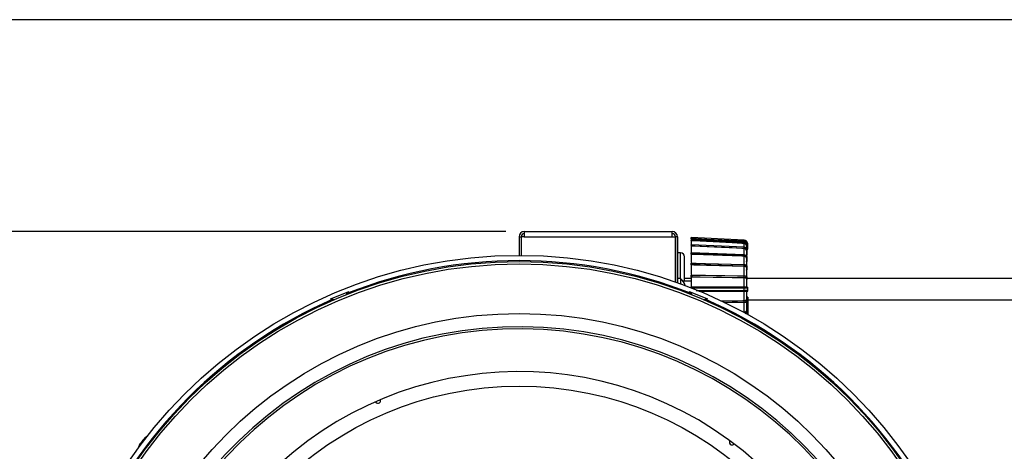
# Model space of a CAD drawing. Extents: x 5 to 297, y -3 to 205.
# Tile 30 of 31: x 200 to 254, y 172 to 195. Entities that reach past the tile are written whole.
import ezdxf

# ---------------------------------------------------------------- set-up
doc = ezdxf.new("R2010")
doc.units = 0
doc.layers.get('0').update_dxf_attribs({"linetype": 'CONTINUOUS'})
doc.styles.add('SLDTEXTSTYLE0', font='TXT', dxfattribs={"width": 0.605})
doc.dimstyles.new('SLDDIMSTYLE0', dxfattribs={"dimtxt": 3.5, "dimasz": 4, "dimexe": 0, "dimexo": 0.0625, "dimgap": 0.875, "dimtad": 1, "dimdec": 1, "dimlfac": 7, "dimrnd": 1e-09, "dimzin": 12, "dimtxsty": 'SLDTEXTSTYLE0', "dimsah": 1, "dimcen": 0.09, "dimazin": 3, "dimtfac": 1, "dimtofl": 0, "dimtmove": 0, "dimatfit": 3, "dimtolj": 1, "dimtzin": 12})

# ---------------------------------------------------------------- blocks, each defined once
blk = doc.blocks.new('_D')
at = {"color": 7, "linetype": 'CONTINUOUS'}
for p, q in [((226.726, 183.546), (185.987, 183.546)), ((186.987, 183.546), (186.987, 131.118)), ((226.44, 131.118), (185.987, 131.118))]:
    blk.add_line(p, q, dxfattribs=at)
for points in [[(186.987, 183.546), (186.487, 179.546), (187.487, 179.546)], [(186.987, 131.118), (187.487, 135.118), (186.487, 135.118)]]:
    blk.add_solid(points, dxfattribs=at)
at = {"color": 7, "linetype": 'CONTINUOUS', "insert": (182.476, 149.316), "char_height": 3.5, "attachment_point": 1, "rotation": 90, "style": 'SLDTEXTSTYLE0'}
blk.add_mtext('367mm', dxfattribs=at)

msp = doc.modelspace()

# ---------------------------------------------------------------- linework, layer by layer
at = {"color": 7, "linetype": 'CONTINUOUS'}
for p, q in [((292, 195), (5, 195)), ((227.44, 183.261), (227.44, 182.261)), ((227.44, 183.261), (227.555, 183.261)), ((227.555, 183.261), (227.555, 182.26)), ((227.565, 183.261), (227.565, 182.26)), ((227.726, 183.261), (227.565, 183.261)), ((227.726, 183.546), (235.726, 183.546)), ((227.726, 183.546), (227.726, 183.261)), ((227.726, 183.261), (235.726, 183.261)), ((235.726, 183.261), (235.726, 183.546)), ((235.726, 183.261), (235.887, 183.261)), ((235.887, 183.261), (235.887, 180.825)), ((236.012, 183.261), (235.897, 183.261)), ((235.897, 183.261), (235.897, 180.822)), ((236.012, 183.261), (236.012, 180.781)), ((239.612, 183.075), (236.747, 183.225)), ((235.897, 183.146), (235.887, 183.146)), ((236.747, 183.151), (236.747, 183.136)), ((239.612, 182.952), (236.747, 183.097)), ((236.747, 183.046), (236.747, 182.817)), ((239.612, 182.695), (236.747, 182.825)), ((236.747, 182.76), (236.747, 182.397)), ((239.612, 183.001), (239.612, 183.001)), ((239.612, 182.952), (239.612, 182.952)), ((239.612, 182.687), (239.612, 182.901)), ((239.612, 182.694), (239.612, 182.695)), ((239.747, 182.763), (239.747, 182.764)), ((239.747, 182.763), (239.747, 182.617)), ((239.763, 182.771), (239.763, 182.769)), ((239.783, 182.863), (239.783, 182.863)), ((239.783, 182.863), (239.783, 182.858)), ((239.783, 182.858), (239.783, 182.63)), ((239.783, 182.537), (239.783, 182.78)), ((239.818, 182.63), (239.818, 182.865)), ((236.183, 182.396), (236.012, 182.396)), ((236.397, 180.861), (236.397, 182.182)), ((239.612, 182.286), (236.747, 182.392)), ((236.747, 182.316), (236.747, 181.871)), ((239.612, 182.291), (239.612, 182.63)), ((239.612, 182.284), (239.612, 182.286)), ((239.612, 181.767), (239.612, 182.21)), ((239.747, 182.506), (239.747, 182.507)), ((239.747, 182.506), (239.747, 182.23)), ((239.763, 182.52), (239.763, 182.519)), ((239.763, 182.519), (239.763, 182.283)), ((239.783, 182.299), (239.783, 182.537)), ((239.783, 181.956), (239.783, 182.151)), ((235.887, 181.861), (235.897, 181.861)), ((239.612, 181.754), (236.747, 181.829)), ((236.747, 181.743), (236.747, 181.219)), ((239.612, 181.749), (239.612, 181.754)), ((239.612, 181.153), (239.612, 181.668)), ((239.747, 182.108), (239.747, 182.109)), ((239.747, 182.108), (239.747, 181.696)), ((239.763, 182.128), (239.763, 182.127)), ((239.763, 182.127), (239.763, 181.934)), ((239.763, 181.619), (239.763, 181.619)), ((239.763, 181.619), (239.763, 181.482)), ((239.783, 181.51), (239.783, 181.648)), ((239.612, 181.071), (239.612, 181.133)), ((239.747, 181.596), (239.747, 181.597)), ((239.747, 181.596), (239.747, 181.116)), ((239.747, 181.116), (239.747, 181.116)), ((236.183, 181.004), (236.012, 181.004)), ((236.183, 181.004), (236.183, 180.72)), ((236.747, 180.861), (236.319, 180.861)), ((236.747, 181.004), (236.397, 181.004)), ((236.747, 181.081), (236.747, 180.554)), ((239.612, 180.554), (239.612, 181.042)), ((239.612, 180.554), (239.612, 180.554)), ((239.747, 181.005), (239.747, 181.005)), ((239.747, 181.005), (239.747, 180.556)), ((239.747, 180.556), (239.747, 180.556)), ((239.763, 181.03), (239.763, 181.03)), ((239.763, 181.03), (239.763, 180.959)), ((239.782, 181.066), (239.783, 181.062)), ((239.783, 181.061), (239.783, 181.062)), ((239.783, 180.99), (239.783, 181.061)), ((254.369, 181.004), (239.783, 181.004)), ((217.298, 179.924), (218.235, 180.312)), ((218.096, 180.131), (218.235, 180.312)), ((236.645, 180.312), (236.784, 180.131)), ((236.645, 180.312), (236.698, 180.291)), ((236.698, 180.291), (237.635, 179.902)), ((239.612, 180.369), (239.612, 180.495)), ((239.612, 180.31), (239.612, 180.31)), ((239.612, 179.822), (239.612, 180.31)), ((239.747, 180.308), (239.747, 180.308)), ((239.747, 180.308), (239.747, 179.859)), ((239.749, 180.322), (239.818, 180.322)), ((239.75, 180.537), (239.818, 180.537)), ((239.783, 180.37), (239.783, 180.37)), ((239.783, 180.37), (239.783, 180.37)), ((239.818, 180.429), (239.818, 180.429)), ((217.245, 179.902), (217.298, 179.924)), ((217.245, 179.902), (217.471, 179.873)), ((237.409, 179.873), (237.635, 179.902)), ((239.612, 179.731), (239.612, 179.794)), ((239.612, 179.196), (239.612, 179.711)), ((239.747, 180.004), (239.811, 180.004)), ((239.811, 179.995), (239.747, 179.995)), ((239.747, 179.748), (239.747, 179.749)), ((239.747, 179.748), (239.747, 179.748)), ((239.747, 179.748), (239.747, 179.268)), ((239.763, 179.905), (239.763, 179.835)), ((239.763, 179.835), (239.763, 179.834)), ((239.783, 179.803), (239.783, 179.874)), ((239.783, 179.802), (239.783, 179.803)), ((239.811, 180.004), (239.811, 179.995)), ((239.811, 179.069), (239.811, 179.995)), ((239.818, 179.996), (239.818, 179.065)), ((239.818, 179.861), (254.369, 179.861)), ((239.747, 179.168), (239.747, 179.104)), ((239.763, 179.382), (239.763, 179.246)), ((239.763, 179.246), (239.763, 179.245)), ((239.783, 179.217), (239.783, 179.354)), ((206.958, 172.049), (206.939, 172.064)), ((206.968, 172.06), (206.95, 172.075)), ((207.141, 172.313), (207.15, 172.306)), ((207.159, 172.342), (207.175, 172.329)), ((206.891, 171.982), (206.879, 171.947))]:
    msp.add_line(p, q, dxfattribs=at)
at = {"color": 8, "linetype": 'CONTINUOUS'}
for p, q in [((239.612, 183.038), (239.612, 183.075)), ((239.612, 182.952), (239.612, 183.001)), ((239.612, 182.923), (239.612, 182.952)), ((239.612, 182.657), (239.612, 182.694)), ((239.783, 182.858), (239.76, 182.858)), ((239.763, 182.769), (239.763, 182.604)), ((239.783, 182.863), (239.818, 182.865)), ((236.183, 181.004), (236.183, 182.396)), ((239.612, 182.286), (239.612, 182.291)), ((239.612, 182.239), (239.612, 182.284)), ((239.612, 181.698), (239.612, 181.749)), ((236.405, 180.644), (236.419, 180.644)), ((238.373, 179.805), (239.612, 179.822)), ((238.542, 179.717), (239.612, 179.731)), ((206.951, 172.043), (206.941, 172.051)), ((207.149, 172.309), (207.145, 172.312)), ((207.177, 172.335), (207.169, 172.342))]:
    msp.add_line(p, q, dxfattribs=at)
at = {"color": 7, "linetype": 'CONTINUOUS', "flags": 128}
for points in [[(236.747, 183.188), (236.89, 183.181), (237.032, 183.173), (237.601, 183.143), (239.612, 183.038)], [(239.612, 183.001), (239.331, 183.016), (238.207, 183.075), (236.89, 183.144), (236.747, 183.151)], [(236.747, 183.068), (236.818, 183.064), (236.89, 183.061), (236.961, 183.057), (237.246, 183.043), (238.384, 182.985), (239.612, 182.923)], [(239.612, 182.901), (239.484, 182.907), (238.973, 182.933), (236.89, 183.039), (236.762, 183.045), (236.747, 183.046)], [(236.747, 182.787), (236.818, 182.783), (236.89, 182.78), (236.961, 182.777), (237.246, 182.764), (238.384, 182.712), (239.612, 182.657)], [(239.612, 182.63), (239.484, 182.636), (238.973, 182.659), (236.89, 182.754), (236.762, 182.759), (236.747, 182.76)], [(239.747, 182.764), (239.747, 182.765), (239.748, 182.766), (239.749, 182.767), (239.751, 182.768), (239.754, 182.769), (239.756, 182.77), (239.759, 182.77), (239.763, 182.771)], [(239.747, 182.763), (239.747, 182.764), (239.748, 182.765), (239.749, 182.766), (239.751, 182.767), (239.754, 182.768), (239.756, 182.768), (239.759, 182.769), (239.763, 182.769)], [(236.747, 182.397), (236.875, 182.392), (236.89, 182.391), (237.018, 182.387), (237.528, 182.368), (239.612, 182.291)], [(236.747, 182.345), (236.818, 182.342), (236.89, 182.34), (236.961, 182.337), (237.246, 182.326), (238.384, 182.284), (239.612, 182.239)], [(239.612, 182.21), (239.484, 182.214), (238.973, 182.233), (236.89, 182.31), (236.762, 182.315), (236.747, 182.316)], [(236.747, 181.842), (236.875, 181.839), (236.89, 181.839), (237.018, 181.835), (237.528, 181.822), (239.612, 181.767)], [(236.747, 181.773), (236.818, 181.771), (236.89, 181.769), (236.961, 181.767), (237.246, 181.76), (238.384, 181.73), (239.612, 181.698)], [(239.612, 181.668), (239.484, 181.671), (238.973, 181.685), (236.89, 181.739), (236.762, 181.743), (236.747, 181.743)], [(239.761, 181.925), (239.761, 181.926), (239.762, 181.927), (239.763, 181.93), (239.763, 181.934)], [(236.747, 181.192), (236.875, 181.19), (236.89, 181.19), (237.018, 181.188), (237.528, 181.181), (239.612, 181.153)], [(239.612, 181.133), (239.541, 181.134), (239.256, 181.138), (238.118, 181.153), (236.89, 181.17), (236.819, 181.171), (236.747, 181.172)], [(236.747, 181.11), (236.818, 181.109), (236.89, 181.108), (236.961, 181.107), (237.246, 181.103), (238.384, 181.087), (239.612, 181.071)], [(239.612, 181.042), (239.484, 181.044), (238.973, 181.051), (236.89, 181.079), (236.762, 181.081), (236.747, 181.081)], [(236.747, 180.554), (236.89, 180.554), (237.171, 180.554), (238.296, 180.554), (239.612, 180.554)], [(239.763, 180.958), (239.763, 180.958), (239.763, 180.959)], [(239.612, 180.495), (239.469, 180.495), (238.9, 180.495), (236.89, 180.495), (236.747, 180.495)], [(239.763, 179.906), (239.763, 179.906), (239.763, 179.905)], [(207.262, 172.439), (207.255, 172.435), (207.218, 172.41)], [(207.322, 172.474), (207.298, 172.461), (207.266, 172.442)]]:
    msp.add_lwpolyline(points, dxfattribs=at)
at = {"color": 8, "linetype": 'CONTINUOUS', "flags": 128}
for points in [[(239.763, 182.771), (239.771, 182.773), (239.777, 182.775), (239.781, 182.778), (239.783, 182.78), (239.783, 182.78)], [(239.763, 182.52), (239.771, 182.524), (239.777, 182.528), (239.781, 182.532), (239.783, 182.537), (239.783, 182.537)], [(239.762, 181.478), (239.762, 181.479), (239.763, 181.48), (239.763, 181.482)], [(239.762, 180.959), (239.762, 180.958), (239.763, 180.958)], [(237.031, 180.369), (237.032, 180.369), (237.601, 180.369), (239.612, 180.369)], [(239.612, 180.31), (239.331, 180.31), (238.207, 180.31), (237.172, 180.31)], [(239.612, 179.794), (239.541, 179.793), (239.256, 179.789), (238.428, 179.778)], [(239.612, 179.711), (239.484, 179.71), (238.973, 179.703), (238.579, 179.697)], [(239.783, 179.803), (239.783, 179.803), (239.781, 179.812), (239.777, 179.821), (239.771, 179.829), (239.763, 179.834)], [(239.762, 179.386), (239.762, 179.386), (239.763, 179.384), (239.763, 179.382)]]:
    msp.add_lwpolyline(points, dxfattribs=at)
at = {"color": 7, "linetype": 'CONTINUOUS'}
for radius in [25.571, 25.236, 25.107, 22.429, 18.5]:
    msp.add_circle((227.44, 156.689), radius, dxfattribs=at)
for centre, radius, start, end in [((227.726, 183.261), 0.286, 90, 180), ((227.726, 183.261), 0.171, 90, 180), ((235.726, 183.261), 0.286, 0, 90), ((235.726, 183.261), 0.171, 0, 90), ((236.183, 182.182), 0.214, 0, 90), ((239.764, 182.503), 0.0177, 93.9672, 164.552), ((239.764, 182.502), 0.0175, 93.3521, 164.4439), ((239.764, 182.151), 0.0183, 0.1481, 27.4103), ((227.44, 156.689), 25.286, 90, 111.5426), ((227.44, 156.689), 25.286, 68.4574, 90), ((239.768, 182.107), 0.0211, 104.0533, 173.9009), ((239.768, 182.106), 0.0209, 103.6236, 173.9144), ((239.772, 181.596), 0.0249, 111.186, 177.8636), ((239.772, 181.596), 0.0247, 110.9262, 177.901), ((239.756, 181.648), 0.0272, 0.0545, 34.9969), ((235.732, 180.439), 0.722, 15.0198, 51.3763), ((239.775, 181.005), 0.0276, 115.2057, 179.5191), ((239.775, 181.005), 0.0275, 115.0868, 179.5478), ((239.818, 180.556), 0.0714, 180, 239.9603), ((239.818, 180.308), 0.0714, 120.0397, 180), ((239.747, 180.432), 0.0715, 300.0433, 59.9567), ((227.44, 156.689), 25.286, 113.4574, 156.5426), ((227.44, 156.689), 25.286, 23.4574, 66.5426), ((239.775, 179.859), 0.0276, 180.469, 244.8061), ((239.775, 179.859), 0.0275, 180.4522, 244.9132), ((239.811, 179.996), 0.00714, 0, 90), ((239.813, 180.003), 0.00876, 258.9579, 308.5725), ((239.772, 179.269), 0.0247, 182.099, 249.0738), ((239.772, 179.268), 0.0248, 182.1111, 248.8392), ((227.44, 156.689), 21.714, 270, 268.8631), ((227.44, 156.689), 21.6, 270, 268.8631), ((227.44, 156.689), 19.286, 321.3943, 320.121), ((219.812, 174.402), 0.143, 203.5122, 308.3), ((219.812, 174.402), 0.143, 308.3, 23.0878), ((238.966, 172.152), 0.143, 143.5122, 248.3), ((238.966, 172.152), 0.143, 248.3, 323.0878), ((207.731, 171.67), 0.896, 162.0381, 167.7239)]:
    msp.add_arc(centre, radius, start, end, dxfattribs=at)
at = {"color": 8, "linetype": 'CONTINUOUS'}
for centre, radius, start, end in [((239.748, 182.279), 0.015, 312.1458, 13.4667), ((239.757, 182.153), 0.0261, 283.7743, 356.0472), ((239.751, 181.648), 0.0312, 291.4267, 359.1459), ((239.748, 181.062), 0.0348, 295.5019, 359.6449), ((239.751, 179.216), 0.0316, 1.3164, 68.1662)]:
    msp.add_arc(centre, radius, start, end, dxfattribs=at)
at = {"color": 7, "linetype": 'CONTINUOUS'}
for centre, major_axis, ratio, start_param, end_param in [((239.776, 182.271), (0.0285, 0.0034), 0.494586, 1.972458, 3.082018), ((239.776, 181.916), (0.0284, 0.0042), 0.699504, 1.929804, 3.039365), ((239.776, 181.461), (0.0281, 0.0057), 0.8569, 1.859632, 2.969193), ((239.776, 180.935), (0.027, 0.0097), 0.956655, 1.702735, 2.812296), ((239.776, 179.93), (0.027, -0.0097), 0.956655, 3.470889, 4.58045), ((239.776, 179.404), (0.0281, -0.0057), 0.8569, 3.313992, 4.423553)]:
    msp.add_ellipse(centre, major_axis=major_axis, ratio=ratio, start_param=start_param, end_param=end_param, dxfattribs=at)
for points, knots in [([(236.747, 183.188), (236.747, 183.195), (236.747, 183.208), (236.747, 183.221), (236.747, 183.226), (236.747, 183.225), (236.747, 183.225)], [0, 0, 0, 0, 0.315488, 0.630976, 0.946464, 1, 1, 1, 1]), ([(236.747, 183.151), (236.747, 183.152), (236.747, 183.155), (236.747, 183.168), (236.747, 183.181), (236.747, 183.188)], [0, 0, 0, 0, 0.328963, 0.657917, 1, 1, 1, 1]), ([(236.747, 183.068), (236.747, 183.072), (236.747, 183.079), (236.747, 183.089), (236.747, 183.095), (236.747, 183.097), (236.747, 183.097), (236.747, 183.097)], [0, 0, 0, 0, 0.244077, 0.488154, 0.732231, 0.976308, 1, 1, 1, 1]), ([(236.747, 182.787), (236.747, 182.791), (236.747, 182.799), (236.747, 182.81), (236.747, 182.819), (236.747, 182.824), (236.747, 182.825), (236.747, 182.825)], [0, 0, 0, 0, 0.205148, 0.410296, 0.615444, 0.820592, 1, 1, 1, 1]), ([(239.612, 183.038), (239.612, 183.037), (239.612, 183.034), (239.611, 183.024), (239.611, 183.011), (239.611, 183.003), (239.611, 183.001), (239.611, 183.001), (239.612, 183.001), (239.612, 183.001), (239.612, 183.001), (239.612, 183.001), (239.612, 183.001)], [0, 0, 0, 0, 0.0273249, 0.1691822, 0.4984371, 0.8276759, 0.9569593, 0.9892232, 0.9972971, 0.999324, 0.9998353, 1, 1, 1, 1]), ([(239.612, 182.901), (239.612, 182.902), (239.611, 182.904), (239.611, 182.909), (239.612, 182.915), (239.612, 182.92), (239.612, 182.923)], [0, 0, 0, 0, 0.25, 0.5, 0.75, 1, 1, 1, 1]), ([(239.612, 183.038), (239.621, 183.037), (239.651, 183.034), (239.699, 183.015), (239.745, 182.975), (239.776, 182.922), (239.78, 182.882), (239.783, 182.863)], [0, 0, 0, 0, 0.110033, 0.334338, 0.55853, 0.783589, 1, 1, 1, 1]), ([(239.783, 182.78), (239.78, 182.802), (239.774, 182.846), (239.735, 182.902), (239.679, 182.942), (239.634, 182.948), (239.612, 182.952)], [0, 0, 0, 0, 0.2502131, 0.5003361, 0.750291, 1, 1, 1, 1]), ([(239.612, 182.923), (239.62, 182.922), (239.647, 182.92), (239.689, 182.903), (239.729, 182.868), (239.757, 182.823), (239.761, 182.788), (239.763, 182.771)], [0, 0, 0, 0, 0.109217, 0.331971, 0.554716, 0.77741, 1, 1, 1, 1]), ([(239.747, 182.764), (239.745, 182.78), (239.742, 182.811), (239.717, 182.852), (239.68, 182.883), (239.643, 182.898), (239.619, 182.9), (239.612, 182.901)], [0, 0, 0, 0, 0.223538, 0.447066, 0.670551, 0.893983, 1, 1, 1, 1]), ([(239.783, 182.537), (239.78, 182.557), (239.774, 182.597), (239.735, 182.648), (239.679, 182.684), (239.634, 182.691), (239.612, 182.694)], [0, 0, 0, 0, 0.250759, 0.501195, 0.751033, 1, 1, 1, 1]), ([(236.747, 182.392), (236.747, 182.393), (236.747, 182.394), (236.747, 182.396), (236.747, 182.397)], [0, 0, 0, 0, 0.693577, 1, 1, 1, 1]), ([(236.747, 182.345), (236.747, 182.349), (236.747, 182.357), (236.747, 182.369), (236.747, 182.38), (236.747, 182.388), (236.747, 182.392), (236.747, 182.392), (236.747, 182.392)], [0, 0, 0, 0, 0.176978, 0.353955, 0.530933, 0.70791, 0.884888, 1, 1, 1, 1]), ([(236.747, 182.316), (236.747, 182.318), (236.747, 182.323), (236.747, 182.333), (236.747, 182.34), (236.747, 182.344), (236.747, 182.345)], [0, 0, 0, 0, 0.306402, 0.612797, 0.9193913, 1, 1, 1, 1]), ([(239.612, 182.63), (239.612, 182.632), (239.611, 182.635), (239.611, 182.641), (239.612, 182.649), (239.612, 182.654), (239.612, 182.657)], [0, 0, 0, 0, 0.25, 0.5, 0.75, 1, 1, 1, 1]), ([(239.612, 182.21), (239.612, 182.212), (239.611, 182.216), (239.611, 182.223), (239.612, 182.231), (239.612, 182.236), (239.612, 182.239)], [0, 0, 0, 0, 0.25, 0.5, 0.75, 1, 1, 1, 1]), ([(239.612, 182.657), (239.62, 182.656), (239.647, 182.654), (239.689, 182.639), (239.729, 182.608), (239.757, 182.567), (239.761, 182.536), (239.763, 182.52)], [0, 0, 0, 0, 0.109217, 0.331971, 0.554716, 0.77741, 1, 1, 1, 1]), ([(239.747, 182.507), (239.745, 182.521), (239.742, 182.549), (239.717, 182.586), (239.68, 182.614), (239.643, 182.627), (239.619, 182.629), (239.612, 182.63)], [0, 0, 0, 0, 0.223538, 0.447066, 0.670551, 0.893983, 1, 1, 1, 1]), ([(239.783, 182.151), (239.78, 182.168), (239.774, 182.202), (239.735, 182.244), (239.679, 182.275), (239.634, 182.281), (239.612, 182.284)], [0, 0, 0, 0, 0.251491, 0.502344, 0.752022, 1, 1, 1, 1]), ([(239.612, 182.239), (239.62, 182.238), (239.647, 182.236), (239.689, 182.224), (239.729, 182.199), (239.757, 182.165), (239.761, 182.14), (239.763, 182.128)], [0, 0, 0, 0, 0.109217, 0.331971, 0.554716, 0.77741, 1, 1, 1, 1]), ([(239.747, 182.109), (239.745, 182.121), (239.742, 182.144), (239.717, 182.174), (239.68, 182.196), (239.643, 182.207), (239.619, 182.209), (239.612, 182.21)], [0, 0, 0, 0, 0.223538, 0.447066, 0.670551, 0.893983, 1, 1, 1, 1]), ([(239.747, 182.263), (239.749, 182.264), (239.751, 182.266), (239.756, 182.267), (239.758, 182.268)], [0, 0, 0, 0, 0.516192, 1, 1, 1, 1]), ([(239.758, 182.268), (239.759, 182.269), (239.764, 182.27), (239.771, 182.274), (239.778, 182.282), (239.782, 182.291), (239.782, 182.297), (239.782, 182.299)], [0, 0, 0, 0, 0.074992, 0.343908, 0.593821, 0.850491, 1, 1, 1, 1]), ([(239.783, 182.571), (239.787, 182.574), (239.8, 182.582), (239.812, 182.599), (239.818, 182.616), (239.818, 182.626), (239.818, 182.63)], [0, 0, 0, 0, 0.2275258, 0.6194529, 0.8100069, 1, 1, 1, 1]), ([(236.747, 181.829), (236.747, 181.829), (236.747, 181.829), (236.747, 181.833), (236.747, 181.838), (236.747, 181.842), (236.747, 181.842)], [0, 0, 0, 0, 0.257556, 0.586485, 0.915092, 1, 1, 1, 1]), ([(236.747, 181.773), (236.747, 181.776), (236.747, 181.784), (236.747, 181.796), (236.747, 181.808), (236.747, 181.818), (236.747, 181.825), (236.747, 181.829), (236.747, 181.829), (236.747, 181.829)], [0, 0, 0, 0, 0.155591, 0.311181, 0.466772, 0.622362, 0.777953, 0.933543, 1, 1, 1, 1]), ([(236.747, 181.743), (236.747, 181.746), (236.747, 181.752), (236.747, 181.762), (236.747, 181.769), (236.747, 181.772), (236.747, 181.773)], [0, 0, 0, 0, 0.306402, 0.612797, 0.919391, 1, 1, 1, 1]), ([(239.612, 181.668), (239.612, 181.67), (239.611, 181.675), (239.611, 181.683), (239.612, 181.691), (239.612, 181.696), (239.612, 181.698)], [0, 0, 0, 0, 0.25, 0.5, 0.75, 1, 1, 1, 1]), ([(239.612, 181.767), (239.619, 181.767), (239.643, 181.766), (239.68, 181.758), (239.717, 181.742), (239.742, 181.721), (239.745, 181.705), (239.747, 181.697)], [0, 0, 0, 0, 0.106017, 0.329449, 0.552934, 0.776462, 1, 1, 1, 1]), ([(239.612, 181.753), (239.616, 181.753), (239.639, 181.753), (239.678, 181.746), (239.719, 181.73), (239.739, 181.714), (239.742, 181.709), (239.742, 181.708)], [0, 0, 0, 0, 0.07104, 0.363852, 0.653115, 0.927624, 1, 1, 1, 1]), ([(239.783, 181.648), (239.78, 181.661), (239.774, 181.686), (239.734, 181.718), (239.678, 181.741), (239.634, 181.747), (239.612, 181.749)], [0, 0, 0, 0, 0.252347, 0.503678, 0.753163, 1, 1, 1, 1]), ([(239.612, 181.698), (239.62, 181.697), (239.647, 181.696), (239.689, 181.687), (239.729, 181.67), (239.757, 181.646), (239.761, 181.628), (239.763, 181.619)], [0, 0, 0, 0, 0.109217, 0.331971, 0.554716, 0.77741, 1, 1, 1, 1]), ([(239.747, 181.597), (239.745, 181.605), (239.742, 181.621), (239.717, 181.643), (239.68, 181.659), (239.643, 181.666), (239.619, 181.668), (239.612, 181.668)], [0, 0, 0, 0, 0.223538, 0.447066, 0.670551, 0.893983, 1, 1, 1, 1]), ([(239.747, 181.914), (239.747, 181.914), (239.747, 181.914), (239.748, 181.917), (239.753, 181.922), (239.758, 181.924), (239.761, 181.925)], [0, 0, 0, 0, 0.260076, 0.539189, 0.773442, 1, 1, 1, 1]), ([(239.76, 181.925), (239.762, 181.926), (239.767, 181.927), (239.774, 181.934), (239.781, 181.944), (239.783, 181.952), (239.783, 181.956), (239.783, 181.956)], [0, 0, 0, 0, 0.0944612, 0.3994526, 0.6909128, 0.9780711, 1, 1, 1, 1]), ([(236.747, 181.172), (236.747, 181.173), (236.747, 181.174), (236.747, 181.181), (236.747, 181.187), (236.747, 181.191), (236.747, 181.192)], [0, 0, 0, 0, 0.3070079, 0.614028, 0.9207477, 1, 1, 1, 1]), ([(236.747, 181.11), (236.747, 181.112), (236.747, 181.118), (236.747, 181.13), (236.747, 181.142), (236.747, 181.154), (236.747, 181.163), (236.747, 181.169), (236.747, 181.171), (236.747, 181.172)], [0, 0, 0, 0, 0.150484, 0.300967, 0.451451, 0.601935, 0.752418, 0.902902, 1, 1, 1, 1]), ([(236.747, 181.081), (236.747, 181.084), (236.747, 181.091), (236.747, 181.1), (236.747, 181.106), (236.747, 181.109), (236.747, 181.11)], [0, 0, 0, 0, 0.306402, 0.612797, 0.919391, 1, 1, 1, 1]), ([(239.612, 181.133), (239.612, 181.133), (239.612, 181.135), (239.611, 181.139), (239.611, 181.145), (239.612, 181.15), (239.612, 181.153)], [0, 0, 0, 0, 0.25, 0.5, 0.75, 1, 1, 1, 1]), ([(239.612, 181.153), (239.619, 181.153), (239.643, 181.152), (239.68, 181.148), (239.717, 181.14), (239.742, 181.129), (239.745, 181.121), (239.747, 181.117)], [0, 0, 0, 0, 0.106017, 0.329449, 0.552934, 0.776462, 1, 1, 1, 1]), ([(239.783, 181.062), (239.782, 181.068), (239.78, 181.079), (239.768, 181.095), (239.75, 181.109), (239.735, 181.115), (239.727, 181.118)], [0, 0, 0, 0, 0.2601332, 0.5155254, 0.7630001, 1, 1, 1, 1]), ([(239.747, 181.459), (239.747, 181.461), (239.747, 181.464), (239.751, 181.47), (239.756, 181.475), (239.761, 181.478), (239.762, 181.478)], [0, 0, 0, 0, 0.25319, 0.580368, 0.861656, 1, 1, 1, 1]), ([(239.75, 181.108), (239.749, 181.109), (239.747, 181.11), (239.748, 181.115), (239.748, 181.117)], [0, 0, 0, 0, 0.63296, 1, 1, 1, 1]), ([(239.762, 181.479), (239.763, 181.479), (239.769, 181.481), (239.776, 181.488), (239.781, 181.497), (239.782, 181.503), (239.782, 181.504)], [0, 0, 0, 0, 0.1274571, 0.5008345, 0.8666595, 1, 1, 1, 1]), ([(239.763, 181.482), (239.766, 181.484), (239.773, 181.488), (239.78, 181.497), (239.783, 181.504), (239.782, 181.509), (239.782, 181.51)], [0, 0, 0, 0, 0.304278, 0.607014, 0.909814, 1, 1, 1, 1]), ([(236.406, 180.632), (236.406, 180.633), (236.405, 180.64), (236.404, 180.649), (236.405, 180.658), (236.407, 180.662), (236.411, 180.66), (236.415, 180.653), (236.418, 180.647), (236.419, 180.644)], [0, 0, 0, 0, 0.0279126, 0.2032636, 0.3725144, 0.5406308, 0.7126619, 0.8919147, 1, 1, 1, 1]), ([(236.747, 180.495), (236.747, 180.499), (236.747, 180.508), (236.747, 180.53), (236.747, 180.546), (236.747, 180.554)], [0, 0, 0, 0, 0.329538, 0.65909, 1, 1, 1, 1]), ([(239.612, 181.042), (239.612, 181.045), (239.611, 181.05), (239.611, 181.058), (239.612, 181.065), (239.612, 181.069), (239.612, 181.071)], [0, 0, 0, 0, 0.25, 0.5, 0.75, 1, 1, 1, 1]), ([(239.612, 180.554), (239.612, 180.554), (239.612, 180.554), (239.612, 180.554), (239.612, 180.554), (239.612, 180.554), (239.612, 180.554), (239.612, 180.554), (239.612, 180.553), (239.611, 180.553), (239.611, 180.552), (239.611, 180.55), (239.611, 180.548), (239.611, 180.544), (239.611, 180.537), (239.611, 180.525), (239.611, 180.508), (239.612, 180.499), (239.612, 180.495)], [0, 0, 0, 0, 0.000176, 0.000444, 0.000911, 0.001725, 0.003132, 0.005554, 0.009696, 0.01675, 0.028696, 0.048755, 0.081886, 0.135233, 0.218259, 0.341885, 0.670939, 1, 1, 1, 1]), ([(239.612, 181.071), (239.62, 181.07), (239.647, 181.07), (239.689, 181.065), (239.729, 181.056), (239.757, 181.044), (239.761, 181.035), (239.763, 181.03)], [0, 0, 0, 0, 0.109217, 0.331971, 0.554716, 0.77741, 1, 1, 1, 1]), ([(239.747, 181.005), (239.745, 181.01), (239.742, 181.018), (239.717, 181.029), (239.68, 181.037), (239.643, 181.041), (239.619, 181.042), (239.612, 181.042)], [0, 0, 0, 0, 0.223538, 0.447066, 0.670551, 0.893983, 1, 1, 1, 1]), ([(239.612, 180.554), (239.627, 180.554), (239.659, 180.554), (239.7, 180.554), (239.731, 180.555), (239.745, 180.555), (239.746, 180.556), (239.747, 180.556)], [0, 0, 0, 0, 0.221241, 0.446484, 0.673228, 0.899052, 1, 1, 1, 1]), ([(239.747, 180.556), (239.747, 180.553), (239.747, 180.545), (239.752, 180.528), (239.763, 180.508), (239.776, 180.499), (239.783, 180.494)], [0, 0, 0, 0, 0.095423, 0.355431, 0.677716, 1, 1, 1, 1]), ([(239.763, 180.959), (239.766, 180.961), (239.773, 180.965), (239.78, 180.975), (239.783, 180.984), (239.782, 180.989), (239.782, 180.99)], [0, 0, 0, 0, 0.304278, 0.607014, 0.909814, 1, 1, 1, 1]), ([(239.763, 180.959), (239.764, 180.959), (239.768, 180.96), (239.77, 180.963), (239.772, 180.965)], [0, 0, 0, 0, 0.397016, 1, 1, 1, 1]), ([(239.612, 180.369), (239.612, 180.369), (239.612, 180.367), (239.611, 180.36), (239.611, 180.345), (239.611, 180.327), (239.611, 180.316), (239.611, 180.312), (239.612, 180.31), (239.612, 180.31), (239.612, 180.31), (239.612, 180.31), (239.612, 180.31)], [0, 0, 0, 0, 0.027325, 0.169182, 0.498437, 0.827676, 0.956959, 0.989223, 0.997297, 0.999324, 0.999835, 1, 1, 1, 1]), ([(239.783, 180.494), (239.782, 180.494), (239.78, 180.494), (239.763, 180.494), (239.725, 180.495), (239.672, 180.495), (239.632, 180.495), (239.612, 180.495)], [0, 0, 0, 0, 0.099328, 0.323224, 0.548481, 0.772602, 1, 1, 1, 1]), ([(239.612, 180.369), (239.621, 180.369), (239.651, 180.369), (239.699, 180.37), (239.745, 180.37), (239.776, 180.37), (239.78, 180.37), (239.783, 180.37)], [0, 0, 0, 0, 0.110033, 0.334338, 0.55853, 0.783589, 1, 1, 1, 1]), ([(239.747, 180.308), (239.745, 180.309), (239.741, 180.309), (239.716, 180.31), (239.68, 180.31), (239.642, 180.31), (239.619, 180.31), (239.612, 180.31)], [0, 0, 0, 0, 0.2191127, 0.445885, 0.6713731, 0.8966918, 1, 1, 1, 1]), ([(239.783, 180.37), (239.776, 180.366), (239.763, 180.356), (239.752, 180.336), (239.747, 180.32), (239.747, 180.311), (239.747, 180.308)], [0, 0, 0, 0, 0.322284, 0.644569, 0.904577, 1, 1, 1, 1]), ([(239.818, 180.429), (239.818, 180.439), (239.818, 180.459), (239.818, 180.487), (239.818, 180.507), (239.818, 180.535), (239.818, 180.536), (239.818, 180.537)], [0, 0, 0, 0, 0.125204, 0.250173, 0.375266, 0.500635, 1, 1, 1, 1]), ([(239.818, 180.322), (239.818, 180.323), (239.818, 180.325), (239.818, 180.362), (239.818, 180.399), (239.818, 180.419), (239.818, 180.429)], [0, 0, 0, 0, 0.500569, 0.749484, 0.874585, 1, 1, 1, 1]), ([(239.612, 179.794), (239.612, 179.795), (239.612, 179.799), (239.611, 179.806), (239.611, 179.814), (239.612, 179.819), (239.612, 179.822)], [0, 0, 0, 0, 0.25, 0.5, 0.75, 1, 1, 1, 1]), ([(239.612, 179.711), (239.612, 179.714), (239.611, 179.719), (239.611, 179.725), (239.612, 179.729), (239.612, 179.731), (239.612, 179.731)], [0, 0, 0, 0, 0.25, 0.5, 0.75, 1, 1, 1, 1]), ([(239.612, 179.822), (239.619, 179.822), (239.643, 179.823), (239.68, 179.827), (239.717, 179.835), (239.742, 179.846), (239.745, 179.855), (239.747, 179.859)], [0, 0, 0, 0, 0.106017, 0.329449, 0.552934, 0.776462, 1, 1, 1, 1]), ([(239.763, 179.834), (239.761, 179.83), (239.757, 179.82), (239.729, 179.808), (239.689, 179.799), (239.647, 179.794), (239.62, 179.794), (239.612, 179.794)], [0, 0, 0, 0, 0.22259, 0.445284, 0.668029, 0.890783, 1, 1, 1, 1]), ([(239.747, 179.748), (239.745, 179.744), (239.742, 179.735), (239.717, 179.724), (239.68, 179.716), (239.643, 179.712), (239.619, 179.712), (239.612, 179.711)], [0, 0, 0, 0, 0.223538, 0.447066, 0.670551, 0.893983, 1, 1, 1, 1]), ([(239.727, 179.746), (239.735, 179.749), (239.75, 179.756), (239.768, 179.769), (239.78, 179.785), (239.782, 179.796), (239.783, 179.802)], [0, 0, 0, 0, 0.237, 0.484475, 0.739867, 1, 1, 1, 1]), ([(239.747, 179.859), (239.747, 179.859), (239.747, 179.859), (239.747, 179.859), (239.747, 179.859)], [0, 0, 0, 0, 0.04216, 1, 1, 1, 1]), ([(239.747, 179.748), (239.747, 179.748), (239.747, 179.748), (239.747, 179.749), (239.747, 179.749)], [0, 0, 0, 0, 0.684959, 1, 1, 1, 1]), ([(239.748, 179.749), (239.748, 179.751), (239.748, 179.756), (239.749, 179.756), (239.749, 179.756)], [0, 0, 0, 0, 0.401358, 1, 1, 1, 1]), ([(239.782, 179.875), (239.782, 179.876), (239.783, 179.882), (239.778, 179.892), (239.771, 179.902), (239.765, 179.904), (239.763, 179.906)], [0, 0, 0, 0, 0.124953, 0.46307, 0.80093, 1, 1, 1, 1]), ([(239.612, 179.166), (239.612, 179.169), (239.612, 179.173), (239.611, 179.181), (239.611, 179.189), (239.612, 179.194), (239.612, 179.196)], [0, 0, 0, 0, 0.25, 0.5, 0.75, 1, 1, 1, 1]), ([(239.612, 179.196), (239.619, 179.197), (239.643, 179.198), (239.68, 179.206), (239.717, 179.222), (239.742, 179.243), (239.745, 179.259), (239.747, 179.267)], [0, 0, 0, 0, 0.106017, 0.329449, 0.552934, 0.776462, 1, 1, 1, 1]), ([(239.763, 179.245), (239.761, 179.236), (239.757, 179.218), (239.729, 179.195), (239.689, 179.177), (239.647, 179.168), (239.62, 179.167), (239.612, 179.166)], [0, 0, 0, 0, 0.2225903, 0.445284, 0.6680289, 0.8907827, 1, 1, 1, 1]), ([(239.664, 179.124), (239.668, 179.124), (239.694, 179.128), (239.734, 179.147), (239.774, 179.178), (239.78, 179.204), (239.783, 179.216)], [0, 0, 0, 0, 0.057215, 0.369512, 0.684121, 1, 1, 1, 1]), ([(239.741, 179.155), (239.74, 179.153), (239.736, 179.147), (239.714, 179.131), (239.687, 179.123), (239.673, 179.119)], [0, 0, 0, 0, 0.180939, 0.583905, 1, 1, 1, 1]), ([(239.747, 179.267), (239.747, 179.267), (239.747, 179.267), (239.747, 179.268), (239.747, 179.268)], [0, 0, 0, 0, 0.04216, 1, 1, 1, 1]), ([(239.781, 179.363), (239.781, 179.365), (239.78, 179.371), (239.773, 179.379), (239.766, 179.385), (239.762, 179.386), (239.762, 179.386)], [0, 0, 0, 0, 0.175746, 0.572285, 0.972839, 1, 1, 1, 1]), ([(239.782, 179.354), (239.782, 179.357), (239.782, 179.363), (239.777, 179.371), (239.77, 179.378), (239.765, 179.381), (239.763, 179.382)], [0, 0, 0, 0, 0.213365, 0.517855, 0.822999, 1, 1, 1, 1]), ([(239.782, 179.354), (239.783, 179.355), (239.783, 179.357), (239.782, 179.358), (239.782, 179.359)], [0, 0, 0, 0, 0.371311, 1, 1, 1, 1]), ([(206.941, 172.051), (206.941, 172.055), (206.941, 172.064), (206.936, 172.065), (206.928, 172.056), (206.917, 172.038), (206.907, 172.017), (206.9, 172.002), (206.898, 171.996)], [0, 0, 0, 0, 0.182968, 0.366407, 0.54287, 0.714402, 0.88722, 1, 1, 1, 1]), ([(207.006, 172.134), (207.004, 172.128), (207.001, 172.117), (206.992, 172.098), (206.981, 172.078), (206.97, 172.061), (206.959, 172.048), (206.95, 172.041), (206.944, 172.04), (206.941, 172.044), (206.941, 172.049), (206.941, 172.051)], [0, 0, 0, 0, 0.122276, 0.244818, 0.364362, 0.479063, 0.590245, 0.700743, 0.813481, 0.930386, 1, 1, 1, 1]), ([(206.946, 172.078), (206.948, 172.082), (206.956, 172.092), (206.965, 172.1), (206.971, 172.102), (206.973, 172.099), (206.973, 172.099)], [0, 0, 0, 0, 0.217421, 0.587739, 0.960834, 1, 1, 1, 1]), ([(206.979, 172.1), (206.977, 172.094), (206.973, 172.083), (206.967, 172.07), (206.964, 172.063)], [0, 0, 0, 0, 0.52865, 1, 1, 1, 1]), ([(206.998, 172.141), (206.994, 172.133), (206.986, 172.118), (206.981, 172.105), (206.979, 172.1)], [0, 0, 0, 0, 0.597628, 1, 1, 1, 1]), ([(207.1, 172.254), (207.093, 172.25), (207.081, 172.243), (207.059, 172.222), (207.038, 172.198), (207.021, 172.172), (207.011, 172.15), (207.007, 172.138), (207.006, 172.134)], [0, 0, 0, 0, 0.182956, 0.366396, 0.542859, 0.714392, 0.88721, 1, 1, 1, 1]), ([(207.086, 172.257), (207.092, 172.265), (207.105, 172.28), (207.125, 172.297), (207.137, 172.304), (207.142, 172.307)], [0, 0, 0, 0, 0.3643003, 0.74892, 1, 1, 1, 1]), ([(207.175, 172.341), (207.175, 172.341), (207.178, 172.341), (207.178, 172.335), (207.174, 172.325), (207.165, 172.311), (207.152, 172.296), (207.138, 172.281), (207.122, 172.268), (207.109, 172.259), (207.102, 172.255), (207.1, 172.254)], [0, 0, 0, 0, 0.000552, 0.140074, 0.276186, 0.406783, 0.533372, 0.659179, 0.787534, 0.920634, 1, 1, 1, 1]), ([(207.115, 172.274), (207.12, 172.276), (207.13, 172.282), (207.147, 172.296), (207.161, 172.308), (207.167, 172.316), (207.169, 172.318)], [0, 0, 0, 0, 0.293962, 0.58856, 0.875953, 1, 1, 1, 1]), ([(207.14, 172.324), (207.14, 172.323), (207.137, 172.318), (207.139, 172.314), (207.143, 172.312), (207.145, 172.312)], [0, 0, 0, 0, 0.083168, 0.637953, 1, 1, 1, 1]), ([(207.147, 172.31), (207.148, 172.309), (207.151, 172.308), (207.151, 172.303), (207.149, 172.298), (207.149, 172.298)], [0, 0, 0, 0, 0.317541, 0.942382, 1, 1, 1, 1]), ([(207.219, 172.407), (207.211, 172.4), (207.194, 172.387), (207.173, 172.369), (207.16, 172.354), (207.158, 172.348), (207.157, 172.345)], [0, 0, 0, 0, 0.256071, 0.51286, 0.759882, 1, 1, 1, 1]), ([(207.16, 172.343), (207.16, 172.342), (207.161, 172.34), (207.166, 172.341), (207.169, 172.342)], [0, 0, 0, 0, 0.4075744, 1, 1, 1, 1]), ([(207.266, 172.442), (207.267, 172.442), (207.269, 172.444), (207.266, 172.441), (207.258, 172.436), (207.246, 172.426), (207.232, 172.416), (207.223, 172.41), (207.219, 172.407)], [0, 0, 0, 0, 0.1086521, 0.2988866, 0.4879492, 0.6808448, 0.8808715, 1, 1, 1, 1]), ([(206.898, 171.996), (206.895, 171.989), (206.89, 171.975), (206.883, 171.959), (206.88, 171.949), (206.879, 171.947), (206.879, 171.947)], [0, 0, 0, 0, 0.293009, 0.586679, 0.873168, 1, 1, 1, 1])]:
    msp.add_open_spline(points, degree=3, knots=knots, dxfattribs=at)
msp.add_open_spline([(239.818, 182.865), (239.815, 182.892), (239.808, 182.946), (239.76, 183.015), (239.693, 183.063), (239.639, 183.071), (239.612, 183.075)], degree=3, dxfattribs=at)
at = {"color": 8, "linetype": 'CONTINUOUS'}
for points, knots in [([(239.743, 182.883), (239.742, 182.891), (239.738, 182.916), (239.716, 182.951), (239.68, 182.983), (239.642, 182.998), (239.619, 183), (239.612, 183.001)], [0, 0, 0, 0, 0.127084, 0.380582, 0.632644, 0.884517, 1, 1, 1, 1]), ([(239.612, 182.291), (239.619, 182.29), (239.643, 182.288), (239.679, 182.277), (239.708, 182.262), (239.717, 182.251), (239.718, 182.25)], [0, 0, 0, 0, 0.182192, 0.5661613, 0.9502233, 1, 1, 1, 1]), ([(239.763, 182.283), (239.766, 182.284), (239.773, 182.286), (239.78, 182.291), (239.783, 182.296), (239.782, 182.298), (239.782, 182.299)], [0, 0, 0, 0, 0.304278, 0.607014, 0.909814, 1, 1, 1, 1]), ([(239.783, 182.63), (239.788, 182.63), (239.799, 182.63), (239.81, 182.63), (239.817, 182.63), (239.818, 182.63), (239.818, 182.63)], [0, 0, 0, 0, 0.26902, 0.525388, 0.769065, 1, 1, 1, 1]), ([(239.612, 181.754), (239.612, 181.754), (239.612, 181.754), (239.611, 181.756), (239.611, 181.761), (239.612, 181.765), (239.612, 181.767)], [0, 0, 0, 0, 0.1958312, 0.4638875, 0.7319438, 1, 1, 1, 1]), ([(239.763, 181.934), (239.766, 181.935), (239.773, 181.938), (239.78, 181.945), (239.783, 181.952), (239.782, 181.955), (239.782, 181.956)], [0, 0, 0, 0, 0.304278, 0.607014, 0.909814, 1, 1, 1, 1]), ([(239.727, 181.118), (239.715, 181.121), (239.689, 181.128), (239.647, 181.132), (239.62, 181.133), (239.612, 181.133)], [0, 0, 0, 0, 0.40128, 0.803023, 1, 1, 1, 1]), ([(239.612, 179.731), (239.62, 179.732), (239.647, 179.732), (239.689, 179.737), (239.715, 179.743), (239.727, 179.747)], [0, 0, 0, 0, 0.196977, 0.59872, 1, 1, 1, 1]), ([(239.782, 179.874), (239.782, 179.877), (239.782, 179.884), (239.777, 179.893), (239.77, 179.901), (239.765, 179.904), (239.763, 179.905)], [0, 0, 0, 0, 0.213365, 0.517855, 0.822999, 1, 1, 1, 1]), ([(239.745, 179.163), (239.744, 179.157), (239.741, 179.142), (239.719, 179.124), (239.697, 179.115), (239.687, 179.111)], [0, 0, 0, 0, 0.317198, 0.705545, 1, 1, 1, 1])]:
    msp.add_open_spline(points, degree=3, knots=knots, dxfattribs=at)

# ---------------------------------------------------------------- dimensions: what is measured, and where the dimension line sits
at = {"color": 7, "linetype": 'CONTINUOUS'}
dim = msp.add_linear_dim(base=(186.987, 131.118), p1=(227.726, 183.546), p2=(227.44, 131.118), angle=90, dimstyle='SLDDIMSTYLE0', dxfattribs=at)
dim.commit()
dim.dimension.update_dxf_attribs({"geometry": '_D', "text_midpoint": (186.987, 157.332), "dimtype": 160})

doc.saveas('drawing.dxf')
